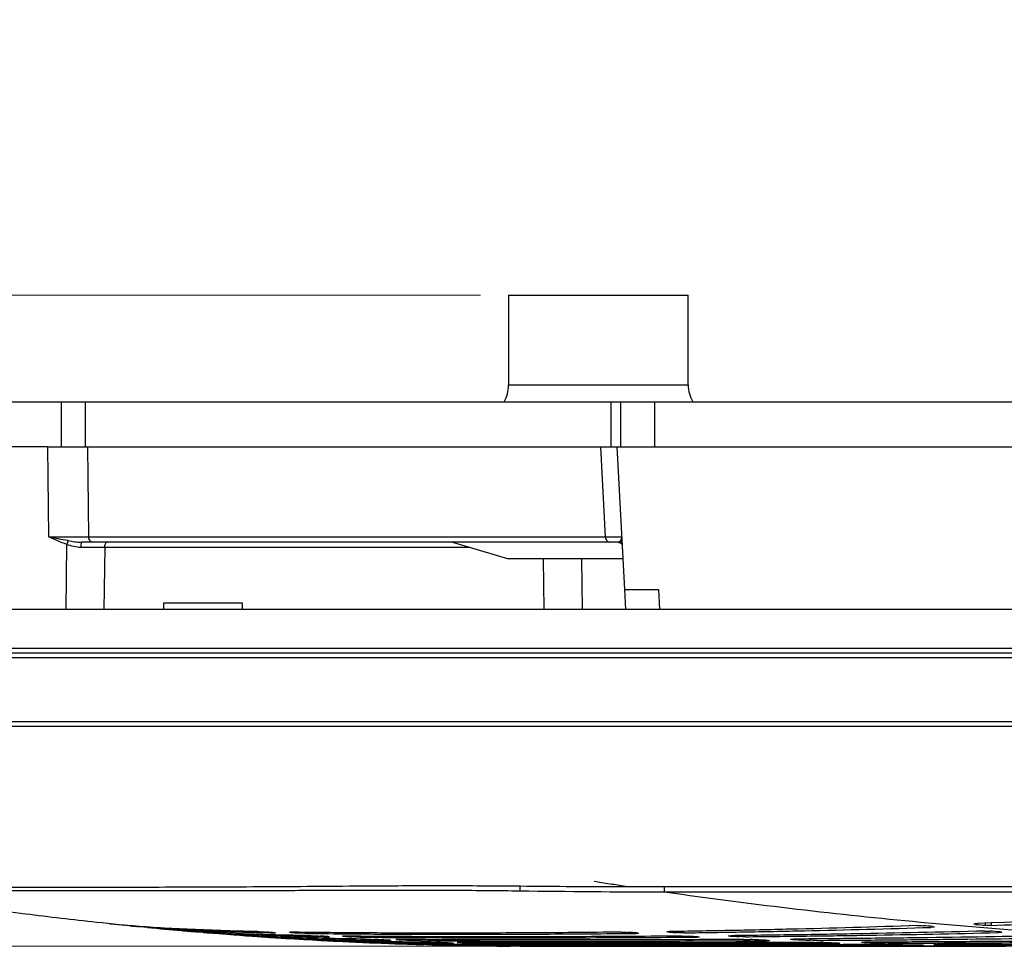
# Model space of a CAD drawing. Header units: millimetres. Extents: x 25 to 1935, y 715 to 2336.
# Tile 165 of 252: x 1256 to 1274, y 1182 to 1198. Entities that reach past the tile are written whole.
import ezdxf

# ---------------------------------------------------------------- set-up
doc = ezdxf.new("R2010")
doc.units = ezdxf.units.MM
doc.header["$LTSCALE"] = 2
doc.layers.get('0').update_dxf_attribs({"color": 2})
doc.styles.add('FS2312', font='simsun.ttf', dxfattribs={"width": 0.8})
doc.dimstyles.new('STANDARD$0', dxfattribs={"dimtxt": 3.5, "dimasz": 3, "dimexe": 1.5, "dimexo": 0.5, "dimgap": 1.5, "dimtad": 1, "dimdec": 1, "dimlfac": 5, "dimdsep": 46, "dimtxsty": 'FS2312', "dimblk1": 'OPEN', "dimblk2": 'OPEN', "dimsah": 1, "dimcen": 0, "dimclrd": 4, "dimclre": 4, "dimclrt": 4, "dimadec": 0, "dimazin": 0, "dimtfac": 1, "dimtdec": 1, "dimtmove": 1, "dimatfit": 0, "dimldrblk": 'OPEN', "dimfxl": 1, "dimtolj": 1, "dimtzin": 0, "dimlwd": 18, "dimlwe": 18, "dimarcsym": 1})

# ---------------------------------------------------------------- blocks, each defined once
blk = doc.blocks.new('_OPEN')
at = {"color": 0}
for p, q in [((-0.966, 0.259), (0, 0)), ((0, 0), (-1, 0)), ((0, 0), (-0.966, -0.259))]:
    blk.add_line(p, q, dxfattribs=at)
blk = doc.blocks.new('*D55')
at = {"color": 4, "lineweight": 18, "transparency": 16777216}
for p, q in [((1251.428, 1191.803), (1251.428, 1210.621)), ((1421.428, 1191.803), (1421.428, 1210.621)), ((1254.428, 1209.121), (1418.428, 1209.121))]:
    blk.add_line(p, q, dxfattribs=at)
at = {"layer": 'Defpoints', "color": 0, "transparency": 16777216}
for p in [(1421.428, 1209.121), (1251.428, 1191.303), (1421.428, 1191.303)]:
    blk.add_point(p, dxfattribs=at)
at = {"color": 4, "lineweight": 18, "transparency": 16777216, "xscale": 3, "yscale": 3, "zscale": 3, "rotation": 180}
blk.add_blockref('_OPEN', (1251.428, 1209.121), dxfattribs=at)
at = {"color": 4, "lineweight": 18, "transparency": 16777216, "xscale": 3, "yscale": 3, "zscale": 3}
blk.add_blockref('_OPEN', (1421.428, 1209.121), dxfattribs=at)
at = {"color": 4, "transparency": 16777216, "insert": (1336.428, 1212.371), "char_height": 3.5, "attachment_point": 5, "style": 'FS2312'}
blk.add_mtext('\\A1;850', dxfattribs=at)
blk = doc.blocks.new('*D56')
at = {"color": 4, "lineweight": 18, "transparency": 16777216}
for p, q in [((1264.327, 1193.203), (1223.572, 1193.203)), ((1225.072, 1190.203), (1225.072, 1184.603)), ((1284.691, 1181.603), (1223.572, 1181.603))]:
    blk.add_line(p, q, dxfattribs=at)
at = {"layer": 'Defpoints', "color": 0, "transparency": 16777216}
for p in [(1264.827, 1193.203), (1225.072, 1181.603), (1285.191, 1181.603)]:
    blk.add_point(p, dxfattribs=at)
at = {"color": 4, "lineweight": 18, "transparency": 16777216, "xscale": 3, "yscale": 3, "zscale": 3}
for p, rotation in [((1225.072, 1193.203), 90), ((1225.072, 1181.603), 270)]:
    blk.add_blockref('_OPEN', p, dxfattribs=dict(at, rotation=rotation))
at = {"color": 4, "transparency": 16777216, "insert": (1221.822, 1187.403), "char_height": 3.5, "attachment_point": 5, "rotation": 90, "style": 'FS2312'}
blk.add_mtext('\\A1;58', dxfattribs=at)

msp = doc.modelspace()

# ---------------------------------------------------------------- linework, layer by layer
at = {"color": 2, "linetype": 'Continuous', "lineweight": 30}
for p, q in [((1264.827, 1193.203), (1264.827, 1191.603)), ((1264.827, 1193.203), (1266.427, 1193.203)), ((1266.427, 1193.203), (1268.027, 1193.203)), ((1268.027, 1191.603), (1268.027, 1193.203)), ((1264.827, 1191.603), (1266.427, 1191.603)), ((1266.427, 1191.603), (1268.027, 1191.603)), ((1252.028, 1191.303), (1256.861, 1191.303)), ((1256.861, 1190.503), (1256.861, 1191.303)), ((1256.861, 1191.303), (1257.285, 1191.303)), ((1257.285, 1191.303), (1257.285, 1190.503)), ((1257.285, 1191.303), (1266.652, 1191.303)), ((1266.652, 1190.503), (1266.652, 1191.303)), ((1266.652, 1191.303), (1266.828, 1191.303)), ((1266.828, 1190.503), (1266.828, 1191.303)), ((1266.828, 1191.303), (1267.428, 1191.303)), ((1267.428, 1191.303), (1267.428, 1190.503)), ((1267.428, 1191.303), (1285.028, 1191.303)), ((1256.621, 1190.503), (1251.376, 1190.503)), ((1256.636, 1188.897), (1256.621, 1190.503)), ((1256.621, 1190.503), (1257.328, 1190.503)), ((1257.328, 1190.503), (1257.343, 1188.898)), ((1257.328, 1190.503), (1266.469, 1190.503)), ((1266.553, 1188.898), (1266.469, 1190.503)), ((1266.469, 1190.503), (1266.762, 1190.503)), ((1266.762, 1190.503), (1289.328, 1190.503)), ((1266.895, 1187.961), (1266.762, 1190.503)), ((1257.343, 1188.898), (1266.553, 1188.898)), ((1256.944, 1187.603), (1256.957, 1188.763)), ((1257.413, 1188.803), (1257.222, 1188.803)), ((1266.624, 1188.803), (1257.413, 1188.803)), ((1257.632, 1188.708), (1257.619, 1187.603)), ((1264.144, 1188.708), (1257.632, 1188.708)), ((1263.828, 1188.803), (1264.828, 1188.503)), ((1266.777, 1188.803), (1266.624, 1188.803)), ((1266.428, 1188.503), (1264.828, 1188.503)), ((1265.462, 1187.603), (1265.452, 1188.503)), ((1266.128, 1188.503), (1266.138, 1187.603)), ((1266.867, 1188.503), (1266.428, 1188.503)), ((1266.895, 1187.961), (1267.496, 1187.961)), ((1266.914, 1187.603), (1266.895, 1187.961)), ((1267.496, 1187.961), (1267.515, 1187.603)), ((1258.682, 1187.723), (1258.682, 1187.603)), ((1258.682, 1187.723), (1260.082, 1187.723)), ((1260.082, 1187.723), (1260.082, 1187.603)), ((1423.459, 1187.603), (1249.398, 1187.603)), ((1249.458, 1186.914), (1280.425, 1186.914)), ((1280.425, 1186.828), (1249.458, 1186.828)), ((1280.312, 1186.74), (1253.448, 1186.74)), ((1254.056, 1185.606), (1280.329, 1185.606)), ((1280.329, 1185.52), (1254.051, 1185.52)), ((1265.028, 1182.684), (1265.027, 1182.586)), ((1265.027, 1182.677), (1265.027, 1182.678)), ((1266.899, 1182.667), (1282.393, 1182.667)), ((1266.91, 1182.669), (1282.393, 1182.669)), ((1267.535, 1182.667), (1267.6, 1182.667)), ((1282.498, 1182.568), (1267.597, 1182.568)), ((1267.781, 1182.542), (1267.598, 1182.568)), ((1267.6, 1182.667), (1282.498, 1182.667)), ((1273.421, 1182.019), (1273.421, 1181.976)), ((1257.864, 1181.99), (1258.07, 1181.971)), ((1273.149, 1182.009), (1273.149, 1181.993)), ((1273.323, 1181.978), (1273.323, 1182.016)), ((1259.622, 1181.835), (1260.375, 1181.78)), ((1263.632, 1181.627), (1264.034, 1181.616)), ((1264.09, 1181.615), (1264.202, 1181.614)), ((1264.35, 1181.611), (1264.483, 1181.609)), ((1265.311, 1181.604), (1265.428, 1181.603))]:
    msp.add_line(p, q, dxfattribs=at)
at = {"color": 2, "linetype": 'Continuous', "lineweight": 30, "flags": 128}
msp.add_lwpolyline([(1257.632, 1188.708), (1257.633, 1188.727), (1257.636, 1188.744), (1257.64, 1188.761), (1257.645, 1188.775), (1257.651, 1188.787), (1257.658, 1188.795), (1257.666, 1188.801), (1257.674, 1188.803)], dxfattribs=at)
at = {"color": 2, "linetype": 'Continuous', "lineweight": 30}
for centre, radius, start, end in [((1264.227, 1191.603), 0.6, 330, 0), ((1268.627, 1191.603), 0.6, 180, 210), ((1257.43, 1188.889), 0.0878, 173.832, 259.0711), ((1266.64, 1188.889), 0.0878, 173.832, 259.0711), ((1260.879, 1187.464), 4.131, 160.6914, 161.6787), ((1257.367, 1188.73), 0.162, 153.4343, 187.8529), ((1266.76, 1188.757), 0.0927, 3.3108, 51.6599)]:
    msp.add_arc(centre, radius, start, end, dxfattribs=at)
for centre, major_axis, ratio, start_param, end_param in [((1256.636, 1188.903), (1, -0.001), 0.005233, 4.712931, 5.497422), ((1265.844, 1188.903), (1.002, -0.005), 0.000929, 5.498749, 6.283239), ((1256.955, 1188.703), (1.6, 0.001), 0.00327, 1.134423, 1.413546), ((1281.836, 1255.603), (84.643, 0), 0.874261, 4.60958, 4.611648)]:
    msp.add_ellipse(centre, major_axis=major_axis, ratio=ratio, start_param=start_param, end_param=end_param, dxfattribs=at)
for points in [[(1256.98, 1188.83), (1256.866, 1188.849), (1256.751, 1188.873), (1256.636, 1188.897)], [(1256.957, 1188.763), (1256.847, 1188.799), (1256.741, 1188.848), (1256.636, 1188.897)], [(1266.818, 1188.83), (1266.837, 1188.849), (1266.847, 1188.873), (1266.846, 1188.897)], [(1257.206, 1188.708), (1257.121, 1188.708), (1257.038, 1188.734), (1256.957, 1188.763)], [(1265.027, 1182.678), (1265.656, 1182.671), (1266.284, 1182.668), (1266.913, 1182.669)], [(1267.6, 1182.568), (1266.742, 1182.567), (1265.884, 1182.574), (1265.027, 1182.586)], [(1272.163, 1182.029), (1270.699, 1182.166), (1269.238, 1182.338), (1267.782, 1182.542)], [(1281.228, 1181.603), (1278.21, 1181.603), (1275.18, 1181.745), (1272.163, 1182.029)], [(1257.726, 1182.005), (1257.772, 1182), (1257.818, 1181.995), (1257.864, 1181.991)], [(1258.092, 1181.968), (1258.141, 1181.963), (1258.191, 1181.959), (1258.24, 1181.954)], [(1259.135, 1181.872), (1259.185, 1181.868), (1259.235, 1181.863), (1259.285, 1181.859)], [(1260.653, 1181.845), (1260.607, 1181.849), (1260.562, 1181.853), (1260.516, 1181.856)], [(1260.673, 1181.842), (1260.67, 1181.842), (1260.666, 1181.842), (1260.661, 1181.842)], [(1260.947, 1181.851), (1260.992, 1181.847), (1261.037, 1181.844), (1261.082, 1181.84)], [(1267.109, 1181.841), (1267.058, 1181.844), (1267.006, 1181.848), (1266.954, 1181.851)], [(1267.679, 1181.857), (1267.661, 1181.858), (1267.65, 1181.86), (1267.646, 1181.861)], [(1267.679, 1181.857), (1267.731, 1181.853), (1267.783, 1181.85), (1267.835, 1181.846)], [(1272.381, 1181.955), (1272.324, 1181.96), (1272.267, 1181.965), (1272.211, 1181.97)], [(1273.421, 1181.976), (1273.388, 1181.975), (1273.35, 1181.975), (1273.323, 1181.978)], [(1273.58, 1181.86), (1273.522, 1181.864), (1273.465, 1181.869), (1273.407, 1181.873)], [(1260.197, 1181.789), (1260.174, 1181.79), (1260.167, 1181.791), (1260.177, 1181.79)], [(1260.197, 1181.789), (1260.299, 1181.782), (1260.402, 1181.774), (1260.505, 1181.768)], [(1261.443, 1181.711), (1261.421, 1181.712), (1261.413, 1181.713), (1261.422, 1181.712)], [(1261.443, 1181.711), (1261.549, 1181.705), (1261.655, 1181.7), (1261.761, 1181.694)], [(1261.61, 1181.776), (1261.564, 1181.779), (1261.518, 1181.782), (1261.473, 1181.785)], [(1261.63, 1181.773), (1261.627, 1181.773), (1261.624, 1181.773), (1261.619, 1181.773)], [(1261.893, 1181.781), (1261.938, 1181.778), (1261.983, 1181.775), (1262.028, 1181.772)], [(1262.711, 1181.71), (1262.619, 1181.715), (1262.527, 1181.72), (1262.435, 1181.725)], [(1262.731, 1181.708), (1262.729, 1181.708), (1262.725, 1181.708), (1262.721, 1181.708)], [(1262.842, 1181.723), (1262.932, 1181.717), (1263.023, 1181.713), (1263.114, 1181.708)], [(1263.821, 1181.659), (1263.728, 1181.663), (1263.635, 1181.667), (1263.542, 1181.67)], [(1263.932, 1181.67), (1264.024, 1181.666), (1264.115, 1181.662), (1264.206, 1181.659)], [(1267.142, 1181.835), (1267.138, 1181.834), (1267.123, 1181.833), (1267.101, 1181.833)], [(1268.196, 1181.772), (1268.144, 1181.775), (1268.092, 1181.778), (1268.04, 1181.781)], [(1268.229, 1181.768), (1268.224, 1181.767), (1268.209, 1181.766), (1268.186, 1181.766)], [(1268.777, 1181.785), (1268.76, 1181.786), (1268.749, 1181.787), (1268.745, 1181.789)], [(1268.777, 1181.785), (1268.83, 1181.782), (1268.882, 1181.779), (1268.935, 1181.776)], [(1269.443, 1181.708), (1269.339, 1181.713), (1269.235, 1181.718), (1269.13, 1181.723)], [(1269.476, 1181.704), (1269.471, 1181.704), (1269.455, 1181.703), (1269.432, 1181.703)], [(1269.882, 1181.725), (1269.865, 1181.726), (1269.853, 1181.727), (1269.849, 1181.728)], [(1269.882, 1181.725), (1269.987, 1181.72), (1270.093, 1181.715), (1270.199, 1181.71)], [(1270.697, 1181.659), (1270.592, 1181.662), (1270.488, 1181.666), (1270.383, 1181.67)], [(1271.154, 1181.671), (1271.137, 1181.671), (1271.125, 1181.672), (1271.121, 1181.673)], [(1271.154, 1181.671), (1271.26, 1181.667), (1271.367, 1181.663), (1271.473, 1181.659)], [(1262.735, 1181.652), (1262.714, 1181.653), (1262.706, 1181.653), (1262.712, 1181.653)], [(1262.735, 1181.652), (1262.93, 1181.645), (1263.124, 1181.639), (1263.319, 1181.633)], [(1263.841, 1181.658), (1263.839, 1181.658), (1263.836, 1181.658), (1263.833, 1181.658)], [(1264.226, 1181.613), (1264.208, 1181.613), (1264.199, 1181.613), (1264.203, 1181.613)], [(1264.226, 1181.613), (1264.436, 1181.609), (1264.646, 1181.607), (1264.856, 1181.605)], [(1265.155, 1181.62), (1264.99, 1181.623), (1264.826, 1181.627), (1264.661, 1181.632)], [(1265.031, 1181.632), (1265.192, 1181.627), (1265.353, 1181.623), (1265.514, 1181.62)], [(1265.175, 1181.619), (1265.173, 1181.619), (1265.171, 1181.619), (1265.169, 1181.619)], [(1266.405, 1181.603), (1266.237, 1181.604), (1266.07, 1181.606), (1265.902, 1181.607)], [(1266.244, 1181.608), (1266.407, 1181.606), (1266.57, 1181.605), (1266.733, 1181.604)], [(1266.425, 1181.603), (1266.424, 1181.603), (1266.422, 1181.603), (1266.42, 1181.603)], [(1266.772, 1181.603), (1266.89, 1181.603), (1267.014, 1181.603), (1267.146, 1181.603)], [(1267.146, 1181.603), (1267.787, 1181.603), (1268.591, 1181.603), (1269.533, 1181.603)], [(1269.533, 1181.603), (1269.873, 1181.603), (1270.231, 1181.603), (1270.605, 1181.603)], [(1270.605, 1181.603), (1271.063, 1181.603), (1271.546, 1181.603), (1272.05, 1181.603)], [(1270.73, 1181.656), (1270.725, 1181.655), (1270.709, 1181.655), (1270.684, 1181.655)], [(1272.199, 1181.62), (1272.014, 1181.623), (1271.829, 1181.627), (1271.644, 1181.632)], [(1272.05, 1181.603), (1272.572, 1181.603), (1273.118, 1181.603), (1273.684, 1181.603)], [(1272.232, 1181.618), (1272.227, 1181.618), (1272.209, 1181.618), (1272.183, 1181.618)], [(1272.438, 1181.632), (1272.421, 1181.632), (1272.409, 1181.633), (1272.405, 1181.633)], [(1272.438, 1181.632), (1272.627, 1181.627), (1272.816, 1181.623), (1273.005, 1181.62)], [(1273.598, 1181.604), (1273.411, 1181.605), (1273.224, 1181.606), (1273.036, 1181.608)], [(1273.631, 1181.603), (1273.626, 1181.603), (1273.607, 1181.603), (1273.579, 1181.603)]]:
    msp.add_open_spline(points, degree=3, dxfattribs=at)
for points, knots in [([(1256.98, 1188.83), (1257.02, 1188.823), (1257.06, 1188.817), (1257.14, 1188.806), (1257.181, 1188.803), (1257.222, 1188.803)], [0, 0, 0, 0, 0.5, 0.5, 1, 1, 1, 1]), ([(1266.777, 1188.803), (1266.783, 1188.803), (1266.79, 1188.806), (1266.804, 1188.817), (1266.811, 1188.823), (1266.818, 1188.83)], [0, 0, 0, 0, 0.5, 0.5, 1, 1, 1, 1]), ([(1266.778, 1188.8), (1266.788, 1188.8), (1266.811, 1188.8), (1266.838, 1188.78), (1266.851, 1188.762), (1266.853, 1188.757), (1266.854, 1188.755)], [0, 0, 0, 0, 0.217071, 0.499934, 0.744851, 1, 1, 1, 1]), ([(1266.912, 1182.669), (1266.818, 1182.683), (1266.631, 1182.711), (1266.443, 1182.741), (1266.351, 1182.755)], [0, 0, 0, 0, 0.503701, 1, 1, 1, 1]), ([(1252.919, 1182.679), (1252.927, 1182.681), (1252.943, 1182.686), (1253.069, 1182.685), (1253.281, 1182.677), (1253.581, 1182.669), (1253.957, 1182.664), (1254.411, 1182.66), (1254.944, 1182.658), (1255.55, 1182.656), (1256.218, 1182.655), (1256.947, 1182.655), (1257.741, 1182.657), (1258.588, 1182.659), (1259.472, 1182.662), (1260.395, 1182.666), (1261.36, 1182.672), (1262.457, 1182.681), (1263.682, 1182.688), (1264.577, 1182.681), (1265.027, 1182.678)], [0, 0, 0, 0, 0.0444896, 0.0978419, 0.1527519, 0.2076627, 0.2610327, 0.3144027, 0.3693154, 0.4242281, 0.477624, 0.5310198, 0.5859628, 0.6409059, 0.6943131, 0.7477204, 0.8026733, 0.8576253, 0.9283709, 1, 1, 1, 1]), ([(1253.513, 1182.576), (1253.944, 1182.507), (1254.845, 1182.362), (1256.171, 1182.186), (1257.334, 1182.048), (1258.025, 1181.98), (1258.293, 1181.954)], [0, 0, 0, 0, 0.270476, 0.56686, 0.832036, 1, 1, 1, 1]), ([(1265.027, 1182.586), (1264.647, 1182.591), (1264.27, 1182.594), (1263.523, 1182.598), (1263.152, 1182.598), (1262.417, 1182.596), (1262.053, 1182.596), (1261.511, 1182.595), (1261.331, 1182.594), (1260.973, 1182.594), (1260.797, 1182.593), (1259.926, 1182.592), (1259.265, 1182.591), (1258.484, 1182.591), (1258.33, 1182.591), (1258.026, 1182.591), (1257.876, 1182.591), (1257.436, 1182.59), (1257.157, 1182.59), (1256.361, 1182.59), (1255.884, 1182.59), (1255.358, 1182.591), (1255.256, 1182.591), (1255.061, 1182.592), (1254.968, 1182.592), (1254.701, 1182.592), (1254.541, 1182.593), (1254.253, 1182.594), (1254.126, 1182.594), (1253.961, 1182.595), (1253.91, 1182.596), (1253.817, 1182.596), (1253.775, 1182.597), (1253.663, 1182.598), (1253.608, 1182.598), (1253.533, 1182.594), (1253.514, 1182.591), (1253.514, 1182.586)], [0, 0, 0, 0, 0.0625, 0.0625, 0.125, 0.125, 0.1875, 0.1875, 0.21875, 0.21875, 0.25, 0.25, 0.375, 0.375, 0.40625, 0.40625, 0.4375, 0.4375, 0.5, 0.5, 0.625, 0.625, 0.65625, 0.65625, 0.6875, 0.6875, 0.75, 0.75, 0.8125, 0.8125, 0.84375, 0.84375, 0.875, 0.875, 0.9375, 0.9375, 1, 1, 1, 1]), ([(1265.934, 1182.671), (1266.045, 1182.67), (1266.371, 1182.666), (1266.698, 1182.668), (1266.913, 1182.669)], [0, 0, 0, 0, 0.340586, 1, 1, 1, 1]), ([(1267.6, 1182.667), (1267.599, 1182.643), (1267.599, 1182.62), (1267.598, 1182.584), (1267.597, 1182.572), (1267.597, 1182.568)], [0, 0, 0, 0, 0.5, 0.5, 1, 1, 1, 1]), ([(1281.08, 1182.164), (1279.726, 1182.163), (1278.392, 1182.148), (1275.759, 1182.095), (1274.461, 1182.057), (1273.183, 1182.011)], [0, 0, 0, 0, 0.5, 0.5, 1, 1, 1, 1]), ([(1273.421, 1181.976), (1273.729, 1181.986), (1274.041, 1181.996), (1274.669, 1182.016), (1274.986, 1182.025), (1275.939, 1182.05), (1276.578, 1182.065), (1278.505, 1182.102), (1279.804, 1182.115), (1281.116, 1182.116)], [0, 0, 0, 0, 0.125, 0.125, 0.25, 0.25, 0.5, 0.5, 1, 1, 1, 1]), ([(1258.092, 1181.968), (1258.08, 1181.97), (1258.072, 1181.97), (1258.066, 1181.971), (1258.068, 1181.971), (1258.075, 1181.97)], [0, 0, 0, 0, 0.5, 0.5, 1, 1, 1, 1]), ([(1260.357, 1181.865), (1260.13, 1181.87), (1259.912, 1181.875), (1259.494, 1181.889), (1259.294, 1181.897), (1258.723, 1181.923), (1258.38, 1181.943), (1258.075, 1181.97)], [0, 0, 0, 0, 0.25, 0.25, 0.5, 0.5, 1, 1, 1, 1]), ([(1258.409, 1181.938), (1258.396, 1181.939), (1258.366, 1181.942), (1258.298, 1181.948), (1258.263, 1181.952), (1258.24, 1181.954)], [0, 0, 0, 0, 0.5, 0.5, 1, 1, 1, 1]), ([(1258.4, 1181.939), (1258.6, 1181.919), (1258.89, 1181.89), (1259.18, 1181.868), (1259.27, 1181.861)], [0, 0, 0, 0, 0.6903031, 1, 1, 1, 1]), ([(1258.409, 1181.938), (1258.709, 1181.914), (1259.047, 1181.895), (1259.611, 1181.871), (1259.809, 1181.864), (1260.222, 1181.852), (1260.437, 1181.847), (1260.661, 1181.842)], [0, 0, 0, 0, 0.5, 0.5, 0.75, 0.75, 1, 1, 1, 1]), ([(1258.583, 1181.925), (1258.591, 1181.924), (1258.841, 1181.899), (1259.091, 1181.879), (1259.333, 1181.86)], [0, 0, 0, 0, 0.033128, 1, 1, 1, 1]), ([(1259.135, 1181.872), (1259.123, 1181.873), (1259.115, 1181.874), (1259.109, 1181.874), (1259.11, 1181.874), (1259.116, 1181.874)], [0, 0, 0, 0, 0.5, 0.5, 1, 1, 1, 1]), ([(1261.312, 1181.792), (1260.865, 1181.8), (1260.459, 1181.81), (1259.727, 1181.837), (1259.401, 1181.853), (1259.116, 1181.874)], [0, 0, 0, 0, 0.5, 0.5, 1, 1, 1, 1]), ([(1259.455, 1181.846), (1259.449, 1181.846), (1259.439, 1181.847), (1259.412, 1181.849), (1259.396, 1181.85), (1259.362, 1181.853), (1259.344, 1181.854), (1259.311, 1181.857), (1259.296, 1181.858), (1259.285, 1181.859)], [0, 0, 0, 0, 0.25, 0.25, 0.5, 0.5, 0.75, 0.75, 1, 1, 1, 1]), ([(1259.391, 1181.851), (1259.573, 1181.836), (1260.035, 1181.797), (1260.709, 1181.751), (1261.201, 1181.725), (1261.413, 1181.713)], [0, 0, 0, 0, 0.269784, 0.686022, 1, 1, 1, 1]), ([(1259.455, 1181.846), (1259.733, 1181.827), (1260.053, 1181.813), (1260.596, 1181.795), (1260.787, 1181.789), (1261.189, 1181.78), (1261.399, 1181.776), (1261.619, 1181.773)], [0, 0, 0, 0, 0.5, 0.5, 0.75, 0.75, 1, 1, 1, 1]), ([(1260.357, 1181.865), (1260.374, 1181.865), (1260.403, 1181.863), (1260.464, 1181.86), (1260.496, 1181.858), (1260.516, 1181.856)], [0, 0, 0, 0, 0.5, 0.5, 1, 1, 1, 1]), ([(1260.653, 1181.845), (1260.659, 1181.845), (1260.671, 1181.844), (1260.678, 1181.843), (1260.677, 1181.843), (1260.676, 1181.843)], [0, 0, 0, 0, 0.4726013, 0.9452257, 1, 1, 1, 1]), ([(1260.947, 1181.851), (1260.932, 1181.852), (1260.924, 1181.853), (1260.922, 1181.854), (1260.928, 1181.855), (1260.941, 1181.854)], [0, 0, 0, 0, 0.5, 0.5, 1, 1, 1, 1]), ([(1266.831, 1181.855), (1266.547, 1181.852), (1266.267, 1181.849), (1265.715, 1181.845), (1265.444, 1181.843), (1264.644, 1181.839), (1264.131, 1181.838), (1263.392, 1181.838), (1263.151, 1181.838), (1262.678, 1181.839), (1262.447, 1181.84), (1261.771, 1181.844), (1261.344, 1181.849), (1260.941, 1181.854)], [0, 0, 0, 0, 0.125, 0.125, 0.25, 0.25, 0.5, 0.5, 0.625, 0.625, 0.75, 0.75, 1, 1, 1, 1]), ([(1266.831, 1181.855), (1266.849, 1181.855), (1266.871, 1181.855), (1266.916, 1181.854), (1266.937, 1181.853), (1266.954, 1181.851)], [0, 0, 0, 0, 0.5, 0.5, 1, 1, 1, 1]), ([(1267.646, 1181.862), (1267.645, 1181.862), (1267.645, 1181.863), (1267.655, 1181.864), (1267.672, 1181.865), (1267.686, 1181.865), (1267.69, 1181.866)], [0, 0, 0, 0, 0.162076, 0.501347, 0.840104, 1, 1, 1, 1]), ([(1272.108, 1181.972), (1271.336, 1181.945), (1270.582, 1181.924), (1269.475, 1181.898), (1269.111, 1181.89), (1268.391, 1181.876), (1268.038, 1181.87), (1267.69, 1181.866)], [0, 0, 0, 0, 0.5, 0.5, 0.75, 0.75, 1, 1, 1, 1]), ([(1267.955, 1181.843), (1267.937, 1181.843), (1267.915, 1181.843), (1267.872, 1181.844), (1267.851, 1181.845), (1267.835, 1181.846)], [0, 0, 0, 0, 0.5, 0.5, 1, 1, 1, 1]), ([(1267.955, 1181.843), (1268.303, 1181.847), (1268.656, 1181.853), (1269.37, 1181.865), (1269.732, 1181.872), (1270.831, 1181.896), (1271.582, 1181.915), (1272.351, 1181.94)], [0, 0, 0, 0, 0.25, 0.25, 0.5, 0.5, 1, 1, 1, 1]), ([(1273.308, 1181.875), (1272.518, 1181.853), (1271.746, 1181.837), (1270.614, 1181.817), (1270.241, 1181.811), (1269.506, 1181.801), (1269.145, 1181.796), (1268.79, 1181.792)], [0, 0, 0, 0, 0.5, 0.5, 0.75, 0.75, 1, 1, 1, 1]), ([(1269.053, 1181.773), (1269.407, 1181.777), (1269.766, 1181.781), (1270.496, 1181.79), (1270.866, 1181.795), (1271.994, 1181.813), (1272.762, 1181.828), (1273.547, 1181.847)], [0, 0, 0, 0, 0.25, 0.25, 0.5, 0.5, 1, 1, 1, 1]), ([(1272.108, 1181.972), (1272.126, 1181.972), (1272.144, 1181.973), (1272.18, 1181.972), (1272.197, 1181.971), (1272.211, 1181.97)], [0, 0, 0, 0, 0.5, 0.5, 1, 1, 1, 1]), ([(1272.381, 1181.955), (1272.407, 1181.953), (1272.419, 1181.949), (1272.407, 1181.943), (1272.383, 1181.941), (1272.351, 1181.94)], [0, 0, 0, 0, 0.5, 0.5, 1, 1, 1, 1]), ([(1273.149, 1181.993), (1273.136, 1181.994), (1273.126, 1181.996), (1273.115, 1181.999), (1273.113, 1182.001), (1273.12, 1182.005), (1273.128, 1182.007), (1273.151, 1182.009), (1273.166, 1182.01), (1273.183, 1182.011)], [0, 0, 0, 0, 0.25, 0.25, 0.5, 0.5, 0.75, 0.75, 1, 1, 1, 1]), ([(1273.308, 1181.875), (1273.325, 1181.875), (1273.343, 1181.875), (1273.377, 1181.875), (1273.394, 1181.874), (1273.407, 1181.873)], [0, 0, 0, 0, 0.5, 0.5, 1, 1, 1, 1]), ([(1273.58, 1181.86), (1273.593, 1181.859), (1273.603, 1181.858), (1273.614, 1181.855), (1273.616, 1181.854), (1273.609, 1181.851), (1273.601, 1181.85), (1273.579, 1181.848), (1273.564, 1181.847), (1273.547, 1181.847)], [0, 0, 0, 0, 0.25, 0.25, 0.5, 0.5, 0.75, 0.75, 1, 1, 1, 1]), ([(1262.273, 1181.731), (1261.836, 1181.736), (1261.442, 1181.744), (1260.743, 1181.763), (1260.438, 1181.775), (1260.177, 1181.79)], [0, 0, 0, 0, 0.5, 0.5, 1, 1, 1, 1]), ([(1260.676, 1181.757), (1260.671, 1181.757), (1260.661, 1181.758), (1260.635, 1181.759), (1260.618, 1181.76), (1260.584, 1181.762), (1260.565, 1181.764), (1260.532, 1181.766), (1260.516, 1181.767), (1260.505, 1181.768)], [0, 0, 0, 0, 0.25, 0.25, 0.5, 0.5, 0.75, 0.75, 1, 1, 1, 1]), ([(1260.676, 1181.757), (1260.926, 1181.744), (1261.222, 1181.734), (1261.904, 1181.718), (1262.29, 1181.712), (1262.721, 1181.708)], [0, 0, 0, 0, 0.5, 0.5, 1, 1, 1, 1]), ([(1260.832, 1181.75), (1260.908, 1181.745), (1261.139, 1181.73), (1261.398, 1181.715), (1261.577, 1181.706), (1261.604, 1181.705)], [0, 0, 0, 0, 0.299171, 0.895008, 1, 1, 1, 1]), ([(1261.239, 1181.833), (1261.222, 1181.833), (1261.193, 1181.834), (1261.132, 1181.837), (1261.102, 1181.839), (1261.082, 1181.84)], [0, 0, 0, 0, 0.5, 0.5, 1, 1, 1, 1]), ([(1261.239, 1181.833), (1261.439, 1181.83), (1261.646, 1181.828), (1262.071, 1181.824), (1262.29, 1181.822), (1262.961, 1181.819), (1263.431, 1181.817), (1264.166, 1181.818), (1264.417, 1181.818), (1264.929, 1181.819), (1265.19, 1181.82), (1265.986, 1181.824), (1266.535, 1181.828), (1267.101, 1181.833)], [0, 0, 0, 0, 0.125, 0.125, 0.25, 0.25, 0.5, 0.5, 0.625, 0.625, 0.75, 0.75, 1, 1, 1, 1]), ([(1261.312, 1181.792), (1261.329, 1181.792), (1261.358, 1181.791), (1261.42, 1181.788), (1261.452, 1181.786), (1261.473, 1181.785)], [0, 0, 0, 0, 0.5, 0.5, 1, 1, 1, 1]), ([(1263.38, 1181.675), (1263.273, 1181.676), (1263.169, 1181.677), (1262.967, 1181.679), (1262.869, 1181.68), (1262.586, 1181.683), (1262.41, 1181.686), (1261.921, 1181.695), (1261.645, 1181.702), (1261.422, 1181.712)], [0, 0, 0, 0, 0.125, 0.125, 0.25, 0.25, 0.5, 0.5, 1, 1, 1, 1]), ([(1261.556, 1181.705), (1261.62, 1181.701), (1262.004, 1181.679), (1262.389, 1181.665), (1262.71, 1181.653)], [0, 0, 0, 0, 0.166713, 1, 1, 1, 1]), ([(1261.61, 1181.776), (1261.616, 1181.775), (1261.629, 1181.774), (1261.636, 1181.773), (1261.634, 1181.773), (1261.634, 1181.773)], [0, 0, 0, 0, 0.472555, 0.945126, 1, 1, 1, 1]), ([(1261.933, 1181.686), (1261.929, 1181.687), (1261.919, 1181.687), (1261.894, 1181.688), (1261.877, 1181.689), (1261.842, 1181.69), (1261.823, 1181.691), (1261.788, 1181.693), (1261.773, 1181.694), (1261.761, 1181.694)], [0, 0, 0, 0, 0.25, 0.25, 0.5, 0.5, 0.75, 0.75, 1, 1, 1, 1]), ([(1261.893, 1181.781), (1261.878, 1181.782), (1261.87, 1181.783), (1261.867, 1181.784), (1261.873, 1181.784), (1261.886, 1181.784)], [0, 0, 0, 0, 0.5, 0.5, 1, 1, 1, 1]), ([(1267.918, 1181.784), (1267.622, 1181.782), (1267.33, 1181.78), (1266.756, 1181.777), (1266.474, 1181.775), (1265.649, 1181.772), (1265.123, 1181.771), (1264.117, 1181.771), (1263.638, 1181.772), (1262.726, 1181.776), (1262.294, 1181.779), (1261.886, 1181.784)], [0, 0, 0, 0, 0.125, 0.125, 0.25, 0.25, 0.5, 0.5, 0.75, 0.75, 1, 1, 1, 1]), ([(1261.933, 1181.686), (1262.145, 1181.679), (1262.41, 1181.673), (1263.043, 1181.664), (1263.412, 1181.66), (1263.833, 1181.658)], [0, 0, 0, 0, 0.5, 0.5, 1, 1, 1, 1]), ([(1262.186, 1181.766), (1262.169, 1181.766), (1262.139, 1181.767), (1262.079, 1181.769), (1262.048, 1181.771), (1262.028, 1181.772)], [0, 0, 0, 0, 0.5, 0.5, 1, 1, 1, 1]), ([(1262.065, 1181.682), (1262.127, 1181.679), (1262.338, 1181.669), (1262.58, 1181.659), (1262.755, 1181.653), (1262.807, 1181.651)], [0, 0, 0, 0, 0.2288813, 0.7754386, 1, 1, 1, 1]), ([(1262.186, 1181.766), (1262.388, 1181.764), (1262.598, 1181.762), (1263.03, 1181.759), (1263.252, 1181.758), (1263.935, 1181.755), (1264.413, 1181.754), (1265.414, 1181.754), (1265.937, 1181.755), (1267.027, 1181.759), (1267.595, 1181.762), (1268.186, 1181.766)], [0, 0, 0, 0, 0.125, 0.125, 0.25, 0.25, 0.5, 0.5, 0.75, 0.75, 1, 1, 1, 1]), ([(1262.273, 1181.731), (1262.29, 1181.731), (1262.319, 1181.73), (1262.382, 1181.727), (1262.414, 1181.726), (1262.435, 1181.725)], [0, 0, 0, 0, 0.5, 0.5, 1, 1, 1, 1]), ([(1262.711, 1181.71), (1262.717, 1181.709), (1262.73, 1181.709), (1262.737, 1181.708), (1262.735, 1181.708), (1262.735, 1181.708)], [0, 0, 0, 0, 0.47251, 0.945029, 1, 1, 1, 1]), ([(1262.842, 1181.723), (1262.827, 1181.723), (1262.819, 1181.724), (1262.816, 1181.725), (1262.822, 1181.725), (1262.834, 1181.725)], [0, 0, 0, 0, 0.5, 0.5, 1, 1, 1, 1]), ([(1269.009, 1181.725), (1268.404, 1181.722), (1267.819, 1181.719), (1266.691, 1181.716), (1266.148, 1181.715), (1265.105, 1181.715), (1264.611, 1181.716), (1263.913, 1181.718), (1263.687, 1181.719), (1263.358, 1181.721), (1263.251, 1181.722), (1263.039, 1181.723), (1262.936, 1181.724), (1262.834, 1181.725)], [0, 0, 0, 0, 0.25, 0.25, 0.5, 0.5, 0.75, 0.75, 0.875, 0.875, 0.9375, 0.9375, 1, 1, 1, 1]), ([(1263.273, 1181.703), (1263.256, 1181.703), (1263.227, 1181.704), (1263.165, 1181.706), (1263.134, 1181.707), (1263.114, 1181.708)], [0, 0, 0, 0, 0.5, 0.5, 1, 1, 1, 1]), ([(1263.273, 1181.703), (1263.374, 1181.702), (1263.477, 1181.701), (1263.687, 1181.7), (1263.794, 1181.7), (1264.119, 1181.698), (1264.343, 1181.697), (1265.034, 1181.695), (1265.521, 1181.695), (1266.548, 1181.695), (1267.088, 1181.696), (1267.939, 1181.697), (1268.229, 1181.698), (1268.823, 1181.7), (1269.125, 1181.702), (1269.432, 1181.703)], [0, 0, 0, 0, 0.0625, 0.0625, 0.125, 0.125, 0.25, 0.25, 0.5, 0.5, 0.75, 0.75, 0.875, 0.875, 1, 1, 1, 1]), ([(1263.38, 1181.675), (1263.396, 1181.675), (1263.425, 1181.674), (1263.489, 1181.672), (1263.521, 1181.671), (1263.542, 1181.67)], [0, 0, 0, 0, 0.5, 0.5, 1, 1, 1, 1]), ([(1263.932, 1181.67), (1263.918, 1181.67), (1263.91, 1181.671), (1263.907, 1181.671), (1263.912, 1181.671), (1263.923, 1181.671)], [0, 0, 0, 0, 0.5, 0.5, 1, 1, 1, 1]), ([(1270.263, 1181.671), (1269.63, 1181.669), (1269.019, 1181.668), (1268.135, 1181.666), (1267.846, 1181.666), (1267.279, 1181.665), (1267.004, 1181.665), (1266.203, 1181.665), (1265.702, 1181.666), (1264.764, 1181.668), (1264.328, 1181.669), (1263.923, 1181.671)], [0, 0, 0, 0, 0.25, 0.25, 0.375, 0.375, 0.5, 0.5, 0.75, 0.75, 1, 1, 1, 1]), ([(1267.109, 1181.841), (1267.117, 1181.84), (1267.132, 1181.839), (1267.143, 1181.837), (1267.142, 1181.837), (1267.142, 1181.836)], [0, 0, 0, 0, 0.396364, 0.792724, 1, 1, 1, 1]), ([(1267.918, 1181.784), (1267.936, 1181.785), (1267.958, 1181.784), (1268.002, 1181.783), (1268.024, 1181.782), (1268.04, 1181.781)], [0, 0, 0, 0, 0.5, 0.5, 1, 1, 1, 1]), ([(1268.196, 1181.772), (1268.203, 1181.772), (1268.219, 1181.771), (1268.229, 1181.769), (1268.229, 1181.769), (1268.228, 1181.769)], [0, 0, 0, 0, 0.396195, 0.792387, 1, 1, 1, 1]), ([(1268.744, 1181.789), (1268.744, 1181.79), (1268.743, 1181.79), (1268.754, 1181.791), (1268.771, 1181.792), (1268.785, 1181.792), (1268.79, 1181.792)], [0, 0, 0, 0, 0.158833, 0.492182, 0.825166, 1, 1, 1, 1]), ([(1269.053, 1181.773), (1269.035, 1181.773), (1269.013, 1181.773), (1268.971, 1181.774), (1268.951, 1181.775), (1268.935, 1181.776)], [0, 0, 0, 0, 0.5, 0.5, 1, 1, 1, 1]), ([(1269.009, 1181.725), (1269.028, 1181.725), (1269.049, 1181.725), (1269.093, 1181.724), (1269.114, 1181.724), (1269.13, 1181.723)], [0, 0, 0, 0, 0.5, 0.5, 1, 1, 1, 1]), ([(1269.443, 1181.708), (1269.45, 1181.708), (1269.466, 1181.707), (1269.476, 1181.706), (1269.476, 1181.705), (1269.476, 1181.705)], [0, 0, 0, 0, 0.396036, 0.79207, 1, 1, 1, 1]), ([(1269.849, 1181.728), (1269.849, 1181.729), (1269.848, 1181.729), (1269.859, 1181.73), (1269.876, 1181.731), (1269.891, 1181.731), (1269.896, 1181.731)], [0, 0, 0, 0, 0.155436, 0.48237, 0.809062, 1, 1, 1, 1]), ([(1274.53, 1181.791), (1273.719, 1181.775), (1272.926, 1181.763), (1271.956, 1181.751), (1271.763, 1181.749), (1271.38, 1181.745), (1271.191, 1181.743), (1270.627, 1181.737), (1270.258, 1181.734), (1269.896, 1181.731)], [0, 0, 0, 0, 0.5, 0.5, 0.625, 0.625, 0.75, 0.75, 1, 1, 1, 1]), ([(1270.315, 1181.708), (1270.297, 1181.708), (1270.276, 1181.708), (1270.235, 1181.709), (1270.215, 1181.709), (1270.199, 1181.71)], [0, 0, 0, 0, 0.5, 0.5, 1, 1, 1, 1]), ([(1270.263, 1181.671), (1270.282, 1181.671), (1270.303, 1181.671), (1270.346, 1181.671), (1270.366, 1181.67), (1270.383, 1181.67)], [0, 0, 0, 0, 0.5, 0.5, 1, 1, 1, 1]), ([(1270.315, 1181.708), (1270.679, 1181.71), (1271.049, 1181.713), (1271.801, 1181.719), (1272.184, 1181.723), (1273.344, 1181.735), (1274.135, 1181.744), (1274.943, 1181.757)], [0, 0, 0, 0, 0.25, 0.25, 0.5, 0.5, 1, 1, 1, 1]), ([(1271.121, 1181.673), (1271.121, 1181.673), (1271.12, 1181.674), (1271.13, 1181.674), (1271.148, 1181.675), (1271.164, 1181.675), (1271.17, 1181.675)], [0, 0, 0, 0, 0.151314, 0.470209, 0.788973, 1, 1, 1, 1]), ([(1275.964, 1181.712), (1275.126, 1181.702), (1274.304, 1181.695), (1273.299, 1181.687), (1273.099, 1181.686), (1272.703, 1181.683), (1272.507, 1181.682), (1271.925, 1181.679), (1271.544, 1181.677), (1271.17, 1181.675)], [0, 0, 0, 0, 0.5, 0.5, 0.625, 0.625, 0.75, 0.75, 1, 1, 1, 1]), ([(1271.588, 1181.658), (1272.335, 1181.66), (1273.109, 1181.664), (1274.112, 1181.67), (1274.315, 1181.671), (1274.722, 1181.673), (1274.927, 1181.675), (1275.544, 1181.679), (1275.959, 1181.683), (1276.378, 1181.687)], [0, 0, 0, 0, 0.5, 0.5, 0.625, 0.625, 0.75, 0.75, 1, 1, 1, 1]), ([(1264.497, 1181.635), (1264.292, 1181.635), (1264.1, 1181.636), (1263.832, 1181.638), (1263.745, 1181.639), (1263.581, 1181.64), (1263.502, 1181.641), (1263.129, 1181.644), (1262.891, 1181.648), (1262.712, 1181.653)], [0, 0, 0, 0, 0.25, 0.25, 0.375, 0.375, 0.5, 0.5, 1, 1, 1, 1]), ([(1263.494, 1181.629), (1263.49, 1181.629), (1263.482, 1181.629), (1263.457, 1181.629), (1263.44, 1181.63), (1263.404, 1181.631), (1263.384, 1181.631), (1263.348, 1181.632), (1263.332, 1181.633), (1263.319, 1181.633)], [0, 0, 0, 0, 0.25, 0.25, 0.5, 0.5, 0.75, 0.75, 1, 1, 1, 1]), ([(1263.469, 1181.629), (1263.504, 1181.628), (1263.72, 1181.622), (1263.962, 1181.616), (1264.167, 1181.614), (1264.202, 1181.613)], [0, 0, 0, 0, 0.135257, 0.852091, 1, 1, 1, 1]), ([(1263.494, 1181.629), (1263.646, 1181.626), (1263.863, 1181.624), (1264.281, 1181.622), (1264.436, 1181.621), (1264.693, 1181.62), (1264.782, 1181.62), (1264.97, 1181.619), (1265.067, 1181.619), (1265.169, 1181.619)], [0, 0, 0, 0, 0.5, 0.5, 0.75, 0.75, 0.875, 0.875, 1, 1, 1, 1]), ([(1263.821, 1181.659), (1263.827, 1181.659), (1263.84, 1181.658), (1263.847, 1181.658), (1263.845, 1181.658), (1263.845, 1181.658)], [0, 0, 0, 0, 0.472474, 0.944954, 1, 1, 1, 1]), ([(1265.736, 1181.609), (1265.637, 1181.609), (1265.542, 1181.609), (1265.36, 1181.609), (1265.273, 1181.609), (1265.027, 1181.61), (1264.881, 1181.61), (1264.498, 1181.611), (1264.314, 1181.612), (1264.203, 1181.613)], [0, 0, 0, 0, 0.125, 0.125, 0.25, 0.25, 0.5, 0.5, 1, 1, 1, 1]), ([(1264.366, 1181.655), (1264.35, 1181.655), (1264.32, 1181.656), (1264.258, 1181.657), (1264.227, 1181.658), (1264.206, 1181.659)], [0, 0, 0, 0, 0.5, 0.5, 1, 1, 1, 1]), ([(1264.366, 1181.655), (1264.768, 1181.653), (1265.202, 1181.652), (1266.133, 1181.651), (1266.631, 1181.65), (1267.426, 1181.65), (1267.699, 1181.65), (1268.12, 1181.651), (1268.263, 1181.651), (1268.552, 1181.651), (1268.699, 1181.651), (1269.438, 1181.652), (1270.05, 1181.653), (1270.684, 1181.655)], [0, 0, 0, 0, 0.25, 0.25, 0.5, 0.5, 0.625, 0.625, 0.6875, 0.6875, 0.75, 0.75, 1, 1, 1, 1]), ([(1264.497, 1181.635), (1264.512, 1181.634), (1264.542, 1181.634), (1264.606, 1181.633), (1264.64, 1181.632), (1264.661, 1181.632)], [0, 0, 0, 0, 0.5, 0.5, 1, 1, 1, 1]), ([(1265.032, 1181.604), (1265.03, 1181.604), (1265.023, 1181.604), (1264.998, 1181.604), (1264.982, 1181.604), (1264.945, 1181.604), (1264.924, 1181.604), (1264.886, 1181.605), (1264.869, 1181.605), (1264.856, 1181.605)], [0, 0, 0, 0, 0.25, 0.25, 0.5, 0.5, 0.75, 0.75, 1, 1, 1, 1]), ([(1265.031, 1181.632), (1265.017, 1181.632), (1265.008, 1181.632), (1265.005, 1181.633), (1265.01, 1181.633), (1265.02, 1181.633)], [0, 0, 0, 0, 0.5, 0.5, 1, 1, 1, 1]), ([(1271.527, 1181.633), (1270.859, 1181.632), (1270.222, 1181.631), (1269.005, 1181.63), (1268.426, 1181.63), (1267.74, 1181.63), (1267.604, 1181.63), (1267.337, 1181.63), (1267.206, 1181.63), (1266.817, 1181.63), (1266.569, 1181.63), (1265.854, 1181.631), (1265.417, 1181.632), (1265.02, 1181.633)], [0, 0, 0, 0, 0.25, 0.25, 0.5, 0.5, 0.5625, 0.5625, 0.625, 0.625, 0.75, 0.75, 1, 1, 1, 1]), ([(1265.032, 1181.604), (1265.107, 1181.604), (1265.261, 1181.604), (1265.608, 1181.603), (1265.743, 1181.603), (1265.976, 1181.603), (1266.059, 1181.603), (1266.233, 1181.603), (1266.325, 1181.603), (1266.42, 1181.603)], [0, 0, 0, 0, 0.5, 0.5, 0.75, 0.75, 0.875, 0.875, 1, 1, 1, 1]), ([(1265.155, 1181.62), (1265.161, 1181.619), (1265.174, 1181.619), (1265.181, 1181.619), (1265.179, 1181.619), (1265.179, 1181.619)], [0, 0, 0, 0, 0.472446, 0.944893, 1, 1, 1, 1]), ([(1265.439, 1181.603), (1265.458, 1181.603), (1265.502, 1181.603), (1265.639, 1181.603), (1265.731, 1181.603), (1265.959, 1181.603), (1266.094, 1181.603), (1266.403, 1181.603), (1266.578, 1181.603), (1266.772, 1181.603)], [0, 0, 0, 0, 0.25, 0.25, 0.5, 0.5, 0.75, 0.75, 1, 1, 1, 1]), ([(1265.676, 1181.618), (1265.66, 1181.618), (1265.631, 1181.618), (1265.568, 1181.619), (1265.535, 1181.619), (1265.514, 1181.62)], [0, 0, 0, 0, 0.5, 0.5, 1, 1, 1, 1]), ([(1265.676, 1181.618), (1266.067, 1181.617), (1266.498, 1181.617), (1267.441, 1181.616), (1267.953, 1181.616), (1268.644, 1181.616), (1268.785, 1181.616), (1269.07, 1181.616), (1269.215, 1181.616), (1269.653, 1181.616), (1269.953, 1181.617), (1270.872, 1181.617), (1271.514, 1181.617), (1272.183, 1181.618)], [0, 0, 0, 0, 0.25, 0.25, 0.5, 0.5, 0.5625, 0.5625, 0.625, 0.625, 0.75, 0.75, 1, 1, 1, 1]), ([(1265.736, 1181.609), (1265.75, 1181.609), (1265.78, 1181.609), (1265.846, 1181.608), (1265.88, 1181.608), (1265.902, 1181.607)], [0, 0, 0, 0, 0.5, 0.5, 1, 1, 1, 1]), ([(1266.244, 1181.608), (1266.23, 1181.608), (1266.222, 1181.608), (1266.218, 1181.608), (1266.222, 1181.608), (1266.232, 1181.608)], [0, 0, 0, 0, 0.5, 0.5, 1, 1, 1, 1]), ([(1272.922, 1181.608), (1272.225, 1181.608), (1271.558, 1181.608), (1270.602, 1181.608), (1270.29, 1181.608), (1269.835, 1181.608), (1269.686, 1181.608), (1269.391, 1181.608), (1269.102, 1181.608), (1268.823, 1181.608), (1268.549, 1181.608), (1268.414, 1181.608), (1268.019, 1181.608), (1267.768, 1181.608), (1267.049, 1181.608), (1266.617, 1181.608), (1266.232, 1181.608)], [0, 0, 0, 0, 0.25, 0.25, 0.375, 0.375, 0.4375, 0.4375, 0.5, 0.5625, 0.5625, 0.625, 0.625, 0.75, 0.75, 1, 1, 1, 1]), ([(1266.405, 1181.603), (1266.411, 1181.603), (1266.424, 1181.603), (1266.431, 1181.603), (1266.429, 1181.603), (1266.429, 1181.603)], [0, 0, 0, 0, 0.472434, 0.944868, 1, 1, 1, 1]), ([(1266.897, 1181.603), (1266.882, 1181.603), (1266.852, 1181.603), (1266.788, 1181.603), (1266.755, 1181.604), (1266.733, 1181.604)], [0, 0, 0, 0, 0.5, 0.5, 1, 1, 1, 1]), ([(1266.897, 1181.603), (1267.271, 1181.603), (1267.695, 1181.603), (1268.407, 1181.603), (1268.657, 1181.603), (1269.051, 1181.603), (1269.185, 1181.603), (1269.459, 1181.603), (1269.738, 1181.603), (1270.028, 1181.603), (1270.323, 1181.603), (1270.474, 1181.603), (1270.931, 1181.603), (1271.243, 1181.603), (1272.205, 1181.603), (1272.877, 1181.603), (1273.579, 1181.603)], [0, 0, 0, 0, 0.25, 0.25, 0.375, 0.375, 0.4375, 0.4375, 0.5, 0.5625, 0.5625, 0.625, 0.625, 0.75, 0.75, 1, 1, 1, 1]), ([(1270.697, 1181.659), (1270.705, 1181.658), (1270.72, 1181.658), (1270.731, 1181.657), (1270.73, 1181.657), (1270.73, 1181.656)], [0, 0, 0, 0, 0.395914, 0.791827, 1, 1, 1, 1]), ([(1271.588, 1181.658), (1271.57, 1181.658), (1271.549, 1181.658), (1271.508, 1181.658), (1271.489, 1181.659), (1271.473, 1181.659)], [0, 0, 0, 0, 0.5, 0.5, 1, 1, 1, 1]), ([(1271.527, 1181.633), (1271.545, 1181.633), (1271.566, 1181.633), (1271.608, 1181.632), (1271.628, 1181.632), (1271.644, 1181.632)], [0, 0, 0, 0, 0.5, 0.5, 1, 1, 1, 1]), ([(1272.199, 1181.62), (1272.207, 1181.62), (1272.222, 1181.619), (1272.233, 1181.619), (1272.232, 1181.619), (1272.232, 1181.619)], [0, 0, 0, 0, 0.395818, 0.791635, 1, 1, 1, 1]), ([(1272.405, 1181.633), (1272.405, 1181.633), (1272.404, 1181.634), (1272.415, 1181.634), (1272.433, 1181.634), (1272.45, 1181.635), (1272.457, 1181.635)], [0, 0, 0, 0, 0.146864, 0.456825, 0.766731, 1, 1, 1, 1]), ([(1277.451, 1181.653), (1276.578, 1181.648), (1275.725, 1181.644), (1274.061, 1181.638), (1273.249, 1181.636), (1272.457, 1181.635)], [0, 0, 0, 0, 0.5, 0.5, 1, 1, 1, 1]), ([(1272.922, 1181.608), (1272.94, 1181.608), (1272.961, 1181.608), (1273.001, 1181.608), (1273.021, 1181.608), (1273.036, 1181.608)], [0, 0, 0, 0, 0.5, 0.5, 1, 1, 1, 1]), ([(1273.116, 1181.619), (1273.098, 1181.619), (1273.078, 1181.619), (1273.039, 1181.619), (1273.02, 1181.619), (1273.005, 1181.62)], [0, 0, 0, 0, 0.5, 0.5, 1, 1, 1, 1]), ([(1273.116, 1181.619), (1273.315, 1181.619), (1273.516, 1181.619), (1273.923, 1181.62), (1274.128, 1181.62), (1274.745, 1181.621), (1275.161, 1181.622), (1276.422, 1181.624), (1277.281, 1181.626), (1278.158, 1181.629)], [0, 0, 0, 0, 0.125, 0.125, 0.25, 0.25, 0.5, 0.5, 1, 1, 1, 1]), ([(1273.598, 1181.604), (1273.606, 1181.604), (1273.621, 1181.604), (1273.632, 1181.603), (1273.631, 1181.603), (1273.631, 1181.603)], [0, 0, 0, 0, 0.3957772, 0.7915543, 1, 1, 1, 1])]:
    msp.add_open_spline(points, degree=3, knots=knots, dxfattribs=at)

# ---------------------------------------------------------------- dimensions: what is measured, and where the dimension line sits
dim = msp.add_linear_dim(base=(1421.428, 1209.121), p1=(1251.428, 1191.303), p2=(1421.428, 1191.303), dimstyle='STANDARD$0')
dim.commit()
dim.dimension.update_dxf_attribs({"geometry": '*D55', "text_midpoint": (1336.428, 1212.371)})
dim = msp.add_linear_dim(base=(1225.072, 1181.603), p1=(1264.827, 1193.203), p2=(1285.191, 1181.603), angle=90, dimstyle='STANDARD$0')
dim.commit()
dim.dimension.update_dxf_attribs({"geometry": '*D56', "text_midpoint": (1221.822, 1187.403)})

doc.saveas('drawing.dxf')
